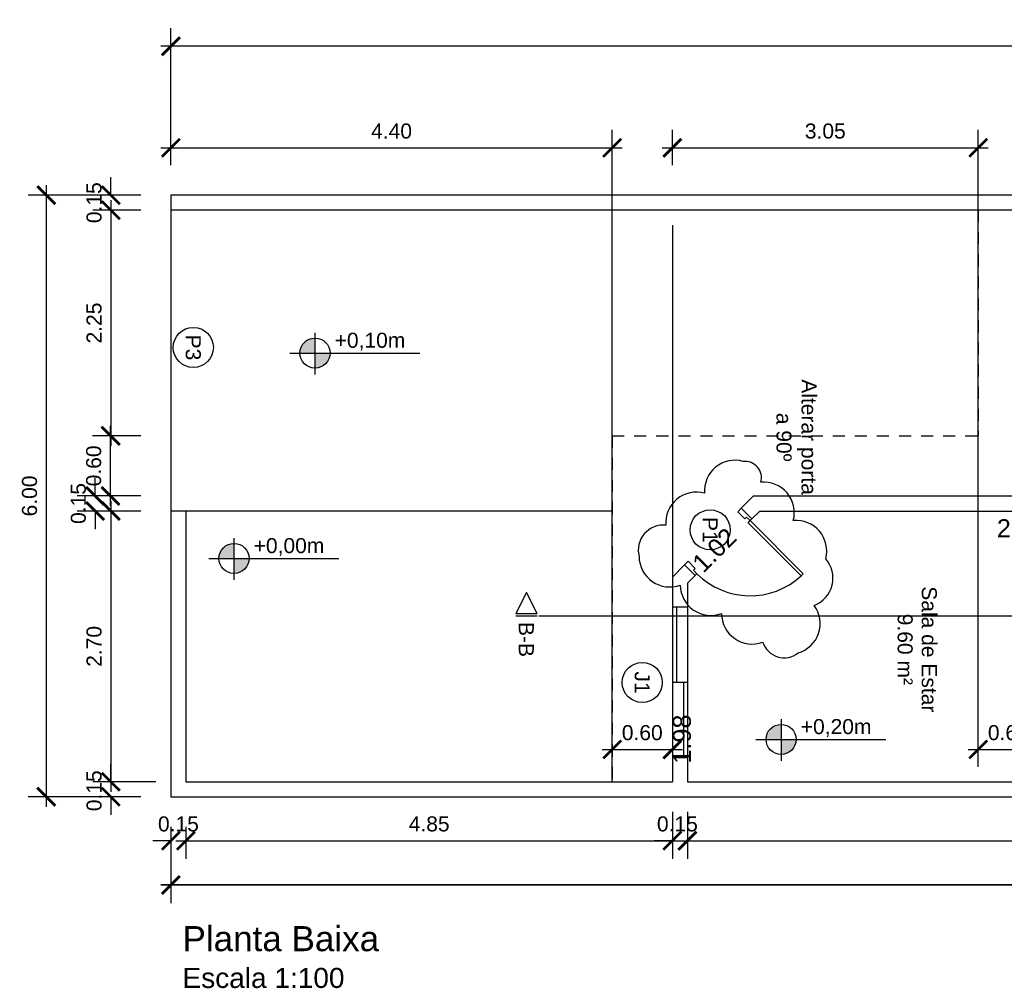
# Model space of a CAD drawing. Header units: metres. Extents: x 3.8 to 54.3, y 0.8 to 38.4.
# Tile 3 of 8: x 3.8 to 13.6, y 27.9 to 37.5. Entities that reach past the tile are written whole.
import ezdxf
from ezdxf.enums import TextEntityAlignment as Align

# ---------------------------------------------------------------- set-up
doc = ezdxf.new("R2010")
doc.units = ezdxf.units.M
doc.header["$LTSCALE"] = 0.01
doc.linetypes.add('ACAD_ISO02W100', pattern=[15, 12, -3])
for name, color, linetype in [('Calçada Externa', 253, 'Continuous'), ('Corte', 240, 'Continuous'), ('Cotas', 2, 'Continuous'), ('Janelas', 150, 'Continuous'), ('Nuvem de Revisão', 220, 'Continuous'), ('Paredes', 7, 'Continuous'), ('Porta', 170, 'Continuous'), ('Projeção da Cobertura', 42, 'ACAD_ISO02W100'), ('Textos', 1, 'Continuous'), ('Área à Construir', 1, 'Continuous')]:
    doc.layers.add(name, color=color, linetype=linetype)
doc.styles.get("Standard").update_dxf_attribs({"font": 'arial.ttf'})
doc.dimstyles.new('Cotas Externas', dxfattribs={"dimtxt": 0.15, "dimasz": 0.18, "dimexe": 0.18, "dimexo": 0.3, "dimgap": 0.09, "dimtad": 1, "dimzin": 0, "dimdsep": 46, "dimtxsty": 'Standard', "dimblk": 'ARCHTICK', "dimcen": 0.09, "dimdle": 0.1, "dimclrd": 256, "dimclre": 256, "dimclrt": 256, "dimadec": 0, "dimazin": 0, "dimtfac": 1, "dimtofl": 0, "dimtmove": 0, "dimatfit": 3, "dimfxl": 1, "dimtolj": 1, "dimtzin": 0, "dimlwd": -1, "dimlwe": -1, "dimarcsym": 0})
doc.dimstyles.new('Cotas Internas', dxfattribs={"dimtxt": 0.18, "dimasz": 0.18, "dimexe": 0.18, "dimexo": 0.3, "dimgap": 0.01, "dimtad": 1, "dimjust": 2, "dimtoh": 1, "dimzin": 0, "dimdsep": 46, "dimtxsty": 'Standard', "dimblk": 'ARCHTICK', "dimcen": 0.09, "dimdle": 0.1, "dimse1": 1, "dimse2": 1, "dimsd1": 1, "dimsd2": 1, "dimclrd": 256, "dimclre": 256, "dimclrt": 256, "dimadec": 0, "dimazin": 0, "dimtfac": 1, "dimtofl": 0, "dimtmove": 0, "dimatfit": 3, "dimfxl": 1, "dimtolj": 1, "dimtzin": 0, "dimlwd": -1, "dimlwe": -1, "dimarcsym": 0})

# ---------------------------------------------------------------- blocks, each defined once
blk = doc.blocks.new('Identificador Área e Ambiente')
for tag, p in [('ID_AMBIENTE', (-0.035, 0.0551)), ('ID_AREA', (-0.035, -0.1858))]:
    blk.add_attdef(tag, text='', height=0.15).set_placement(p, align=Align.CENTER)
blk = doc.blocks.new('Identificador de Portas')
at = {"layer": 'Área à Construir'}
blk.add_circle((0, 0), 0.2, dxfattribs=at)
blk.add_attdef('ID_PORTA', text='', height=0.15, dxfattribs=at).set_placement((0, 0), align=Align.MIDDLE_CENTER)
blk = doc.blocks.new('Identificador de Janelas')
at = {"layer": 'Área à Construir'}
blk.add_circle((0, 0), 0.2, dxfattribs=at)
blk.add_attdef('ID_JANELA', text='', height=0.15, dxfattribs=at).set_placement((0, 0), align=Align.MIDDLE_CENTER)
blk = doc.blocks.new('*D778')
at = {"layer": 'Defpoints', "color": 0, "transparency": 16777216}
for p in [(11.1616, 32.6337), (14.0909, 32.6337), (11.1616, 32.3587)]:
    blk.add_point(p, dxfattribs=at)
at = {"layer": 'Cotas', "transparency": 16777216, "insert": (13.7711, 32.4606), "char_height": 0.18, "attachment_point": 5}
blk.add_mtext('\\A1;2.93', dxfattribs=at)
blk = doc.blocks.new('_ArchTick')
at = {"color": 0, "linetype": 'ByBlock', "const_width": 0.15}
blk.add_lwpolyline([(-0.5, -0.5), (0.5, 0.5)], dxfattribs=at)
blk = doc.blocks.new('*D779')
at = {"layer": 'Defpoints', "color": 0, "transparency": 16777216}
for p in [(11.1616, 32.6337), (10.4409, 31.9129), (10.4824, 31.8714)]:
    blk.add_point(p, dxfattribs=at)
at = {"layer": 'Área à Construir', "transparency": 16777216, "insert": (10.7104, 32.2435), "char_height": 0.18, "attachment_point": 5, "rotation": 45}
blk.add_mtext('\\A1;1.02', dxfattribs=at)
blk = doc.blocks.new('*D780')
at = {"layer": 'Defpoints', "color": 0, "transparency": 16777216}
for p in [(10.4409, 31.9129), (10.4409, 29.9337), (10.4889, 29.9337)]:
    blk.add_point(p, dxfattribs=at)
at = {"layer": 'Cotas', "transparency": 16777216, "insert": (10.387, 30.3592), "char_height": 0.18, "attachment_point": 5, "rotation": 90}
blk.add_mtext('\\A1;1.98', dxfattribs=at)
blk = doc.blocks.new('*D781')
at = {"layer": 'Defpoints', "color": 0, "transparency": 16777216}
for p in [(21.7909, 29.9837), (10.4409, 29.9337), (21.7909, 29.9337)]:
    blk.add_point(p, dxfattribs=at)
at = {"layer": 'Cotas', "transparency": 16777216, "insert": (21.295, 30.0856), "char_height": 0.18, "attachment_point": 5}
blk.add_mtext('\\A1;11.35', dxfattribs=at)
blk = doc.blocks.new('*D787')
at = {"layer": 'Defpoints', "color": 0, "transparency": 16777216}
for p in [(5.2909, 29.7837), (5.4409, 29.7837), (5.4409, 29.3456)]:
    blk.add_point(p, dxfattribs=at)
at = {"layer": 'Área à Construir', "transparency": 16777216}
for p, q in [((5.2909, 29.4837), (5.2909, 29.1656)), ((5.4409, 29.4837), (5.4409, 29.1656)), ((5.2909, 29.3456), (5.1109, 29.3456)), ((5.4409, 29.3456), (5.6209, 29.3456))]:
    blk.add_line(p, q, dxfattribs=at)
at = {"layer": 'Área à Construir', "transparency": 16777216, "xscale": 0.18, "yscale": 0.18, "zscale": 0.18}
blk.add_blockref('_ArchTick', (5.2909, 29.3456), dxfattribs=at)
at = {"layer": 'Área à Construir', "transparency": 16777216, "xscale": 0.18, "yscale": 0.18, "zscale": 0.18, "rotation": 180}
blk.add_blockref('_ArchTick', (5.4409, 29.3456), dxfattribs=at)
at = {"layer": 'Área à Construir', "transparency": 16777216, "insert": (5.3659, 29.5122), "char_height": 0.15, "attachment_point": 5}
blk.add_mtext('\\A1;0.15', dxfattribs=at)
blk = doc.blocks.new('*D788')
at = {"layer": 'Cotas', "transparency": 16777216}
for p, q in [((10.2909, 29.6337), (10.2909, 29.1656)), ((5.4409, 29.4837), (5.4409, 29.1656)), ((5.3409, 29.3456), (10.3909, 29.3456))]:
    blk.add_line(p, q, dxfattribs=at)
at = {"layer": 'Defpoints', "color": 0, "transparency": 16777216}
for p in [(10.2909, 29.9337), (5.4409, 29.7837), (10.2909, 29.3456)]:
    blk.add_point(p, dxfattribs=at)
at = {"layer": 'Cotas', "transparency": 16777216, "xscale": 0.18, "yscale": 0.18, "zscale": 0.18}
for p, rotation in [((5.4409, 29.3456), 180.0000000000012), ((10.2909, 29.3456), 1.22133299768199e-12)]:
    blk.add_blockref('_ArchTick', p, dxfattribs=dict(at, rotation=rotation))
at = {"layer": 'Cotas', "transparency": 16777216, "insert": (7.8659, 29.5122), "char_height": 0.15, "attachment_point": 5}
blk.add_mtext('\\A1;4.85', dxfattribs=at)
blk = doc.blocks.new('*D789')
at = {"layer": 'Cotas', "transparency": 16777216}
for p, q in [((10.2909, 29.6337), (10.2909, 29.1656)), ((10.4409, 29.6337), (10.4409, 29.1656)), ((10.2909, 29.3456), (10.1109, 29.3456)), ((10.4409, 29.3456), (10.6209, 29.3456))]:
    blk.add_line(p, q, dxfattribs=at)
at = {"layer": 'Defpoints', "color": 0, "transparency": 16777216}
for p in [(10.2909, 29.9337), (10.4409, 29.9337), (10.4409, 29.3456)]:
    blk.add_point(p, dxfattribs=at)
at = {"layer": 'Cotas', "transparency": 16777216, "xscale": 0.18, "yscale": 0.18, "zscale": 0.18}
for p, rotation in [((10.2909, 29.3456), 1.199040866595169e-12), ((10.4409, 29.3456), 180.0000000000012)]:
    blk.add_blockref('_ArchTick', p, dxfattribs=dict(at, rotation=rotation))
at = {"layer": 'Cotas', "transparency": 16777216, "insert": (10.3409, 29.5122), "char_height": 0.15, "attachment_point": 5}
blk.add_mtext('\\A1;0.15', dxfattribs=at)
blk = doc.blocks.new('*D790')
at = {"layer": 'Cotas', "transparency": 16777216}
for p, q in [((10.4409, 29.6337), (10.4409, 29.1656)), ((21.7909, 29.6337), (21.7909, 29.1656)), ((10.3409, 29.3456), (21.8909, 29.3456))]:
    blk.add_line(p, q, dxfattribs=at)
at = {"layer": 'Defpoints', "color": 0, "transparency": 16777216}
for p in [(10.4409, 29.9337), (21.7909, 29.9337), (21.7909, 29.3456)]:
    blk.add_point(p, dxfattribs=at)
at = {"layer": 'Cotas', "transparency": 16777216, "xscale": 0.18, "yscale": 0.18, "zscale": 0.18}
for p, rotation in [((10.4409, 29.3456), 180.0000000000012), ((21.7909, 29.3456), 1.22133299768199e-12)]:
    blk.add_blockref('_ArchTick', p, dxfattribs=dict(at, rotation=rotation))
at = {"layer": 'Cotas', "transparency": 16777216, "insert": (16.1159, 29.5123), "char_height": 0.15, "attachment_point": 5}
blk.add_mtext('\\A1;11.35', dxfattribs=at)
blk = doc.blocks.new('*D801')
at = {"layer": 'Cotas', "transparency": 16777216}
for p, q in [((5.2909, 29.4837), (5.2909, 28.724)), ((35.2909, 29.4837), (35.2909, 28.724)), ((5.1909, 28.904), (35.3909, 28.904))]:
    blk.add_line(p, q, dxfattribs=at)
at = {"layer": 'Defpoints', "color": 0, "transparency": 16777216}
for p in [(5.2909, 29.7837), (35.2909, 29.7837), (35.2909, 28.904)]:
    blk.add_point(p, dxfattribs=at)
at = {"layer": 'Cotas', "transparency": 16777216, "xscale": 0.18, "yscale": 0.18, "zscale": 0.18, "rotation": 180}
blk.add_blockref('_ArchTick', (5.2909, 28.904), dxfattribs=at)
at = {"layer": 'Cotas', "transparency": 16777216, "xscale": 0.18, "yscale": 0.18, "zscale": 0.18}
blk.add_blockref('_ArchTick', (35.2909, 28.904), dxfattribs=at)
at = {"layer": 'Cotas', "transparency": 16777216, "insert": (20.2909, 29.0707), "char_height": 0.15, "attachment_point": 5}
blk.add_mtext('\\A1;30.00', dxfattribs=at)
blk = doc.blocks.new('*D802')
at = {"layer": 'Cotas', "transparency": 16777216}
for p, q in [((5.2909, 29.4837), (5.2909, 28.724)), ((35.2909, 29.4837), (35.2909, 28.724)), ((35.3909, 28.904), (5.1909, 28.904))]:
    blk.add_line(p, q, dxfattribs=at)
at = {"layer": 'Defpoints', "color": 0, "transparency": 16777216}
for p in [(5.2909, 29.7837), (35.2909, 29.7837), (5.2909, 28.904)]:
    blk.add_point(p, dxfattribs=at)
at = {"layer": 'Cotas', "transparency": 16777216, "xscale": 0.18, "yscale": 0.18, "zscale": 0.18, "rotation": 180}
blk.add_blockref('_ArchTick', (5.2909, 28.904), dxfattribs=at)
at = {"layer": 'Cotas', "transparency": 16777216, "xscale": 0.18, "yscale": 0.18, "zscale": 0.18}
blk.add_blockref('_ArchTick', (35.2909, 28.904), dxfattribs=at)
at = {"layer": 'Cotas', "transparency": 16777216, "insert": (20.2909, 29.0707), "char_height": 0.15, "attachment_point": 5}
blk.add_mtext('\\A1;30.00', dxfattribs=at)
blk = doc.blocks.new('*D803')
at = {"layer": 'Cotas', "transparency": 16777216}
for p, q in [((4.6918, 35.7837), (4.6918, 35.9637)), ((4.9909, 35.7837), (4.5118, 35.7837)), ((4.9909, 35.6337), (4.5118, 35.6337)), ((4.6918, 35.6337), (4.6918, 35.4537))]:
    blk.add_line(p, q, dxfattribs=at)
at = {"layer": 'Defpoints', "color": 0, "transparency": 16777216}
for p in [(5.2909, 35.7837), (4.6918, 35.6337), (5.2909, 35.6337)]:
    blk.add_point(p, dxfattribs=at)
at = {"layer": 'Cotas', "transparency": 16777216, "xscale": 0.18, "yscale": 0.18, "zscale": 0.18}
for p, rotation in [((4.6918, 35.7837), 270), ((4.6918, 35.6337), 90)]:
    blk.add_blockref('_ArchTick', p, dxfattribs=dict(at, rotation=rotation))
at = {"layer": 'Cotas', "transparency": 16777216, "insert": (4.5252, 35.7087), "char_height": 0.15, "attachment_point": 5, "rotation": 90}
blk.add_mtext('\\A1;0.15', dxfattribs=at)
blk = doc.blocks.new('*D804')
at = {"layer": 'Cotas', "transparency": 16777216}
for p, q in [((4.6918, 35.7337), (4.6918, 33.2837)), ((4.9909, 35.6337), (4.5118, 35.6337)), ((4.9909, 33.3837), (4.5118, 33.3837))]:
    blk.add_line(p, q, dxfattribs=at)
at = {"layer": 'Defpoints', "color": 0, "transparency": 16777216}
for p in [(5.2909, 35.6337), (4.6918, 33.3837), (5.2909, 33.3837)]:
    blk.add_point(p, dxfattribs=at)
at = {"layer": 'Cotas', "transparency": 16777216, "xscale": 0.18, "yscale": 0.18, "zscale": 0.18}
for p, rotation in [((4.6918, 35.6337), 90), ((4.6918, 33.3837), 270)]:
    blk.add_blockref('_ArchTick', p, dxfattribs=dict(at, rotation=rotation))
at = {"layer": 'Cotas', "transparency": 16777216, "insert": (4.5252, 34.5087), "char_height": 0.15, "attachment_point": 5, "rotation": 90}
blk.add_mtext('\\A1;2.25', dxfattribs=at)
blk = doc.blocks.new('*D805')
at = {"layer": 'Cotas', "transparency": 16777216}
for p, q in [((4.6918, 32.7337), (4.6918, 29.8337)), ((4.9909, 32.6337), (4.5118, 32.6337)), ((5.1409, 29.9337), (4.5118, 29.9337))]:
    blk.add_line(p, q, dxfattribs=at)
at = {"layer": 'Defpoints', "color": 0, "transparency": 16777216}
for p in [(5.2909, 32.6337), (4.6918, 29.9337), (5.4409, 29.9337)]:
    blk.add_point(p, dxfattribs=at)
at = {"layer": 'Cotas', "transparency": 16777216, "xscale": 0.18, "yscale": 0.18, "zscale": 0.18}
for p, rotation in [((4.6918, 32.6337), 90), ((4.6918, 29.9337), 270)]:
    blk.add_blockref('_ArchTick', p, dxfattribs=dict(at, rotation=rotation))
at = {"layer": 'Cotas', "transparency": 16777216, "insert": (4.5252, 31.2837), "char_height": 0.15, "attachment_point": 5, "rotation": 90}
blk.add_mtext('\\A1;2.70', dxfattribs=at)
blk = doc.blocks.new('*D806')
at = {"layer": 'Cotas', "transparency": 16777216}
for p, q in [((4.6918, 29.9337), (4.6918, 30.1137)), ((5.1409, 29.9337), (4.5118, 29.9337)), ((4.9909, 29.7837), (4.5118, 29.7837)), ((4.6918, 29.7837), (4.6918, 29.6037))]:
    blk.add_line(p, q, dxfattribs=at)
at = {"layer": 'Defpoints', "color": 0, "transparency": 16777216}
for p in [(5.4409, 29.9337), (4.6918, 29.7837), (5.2909, 29.7837)]:
    blk.add_point(p, dxfattribs=at)
at = {"layer": 'Cotas', "transparency": 16777216, "xscale": 0.18, "yscale": 0.18, "zscale": 0.18}
for p, rotation in [((4.6918, 29.9337), 270), ((4.6918, 29.7837), 90)]:
    blk.add_blockref('_ArchTick', p, dxfattribs=dict(at, rotation=rotation))
at = {"layer": 'Cotas', "transparency": 16777216, "insert": (4.5252, 29.8437), "char_height": 0.15, "attachment_point": 5, "rotation": 90}
blk.add_mtext('\\A1;0.15', dxfattribs=at)
blk = doc.blocks.new('*D807')
at = {"layer": 'Cotas', "transparency": 16777216}
for p, q in [((4.0481, 35.8837), (4.0481, 29.6837)), ((4.9909, 35.7837), (3.8681, 35.7837)), ((4.9909, 29.7837), (3.8681, 29.7837))]:
    blk.add_line(p, q, dxfattribs=at)
at = {"layer": 'Defpoints', "color": 0, "transparency": 16777216}
for p in [(5.2909, 35.7837), (4.0481, 29.7837), (5.2909, 29.7837)]:
    blk.add_point(p, dxfattribs=at)
at = {"layer": 'Cotas', "transparency": 16777216, "xscale": 0.18, "yscale": 0.18, "zscale": 0.18}
for p, rotation in [((4.0481, 35.7837), 90), ((4.0481, 29.7837), 270)]:
    blk.add_blockref('_ArchTick', p, dxfattribs=dict(at, rotation=rotation))
at = {"layer": 'Cotas', "transparency": 16777216, "insert": (3.8816, 32.7837), "char_height": 0.15, "attachment_point": 5, "rotation": 90}
blk.add_mtext('\\A1;6.00', dxfattribs=at)
blk = doc.blocks.new('*D808')
at = {"layer": 'Cotas', "transparency": 16777216}
for p, q in [((5.2909, 36.0837), (5.2909, 36.4359)), ((9.6909, 30.0837), (9.6909, 36.4359)), ((5.1909, 36.2559), (9.7909, 36.2559))]:
    blk.add_line(p, q, dxfattribs=at)
at = {"layer": 'Defpoints', "color": 0, "transparency": 16777216}
for p in [(9.6909, 36.2559), (5.2909, 35.7837), (9.6909, 29.7837)]:
    blk.add_point(p, dxfattribs=at)
at = {"layer": 'Cotas', "transparency": 16777216, "xscale": 0.18, "yscale": 0.18, "zscale": 0.18, "rotation": 180}
blk.add_blockref('_ArchTick', (5.2909, 36.2559), dxfattribs=at)
at = {"layer": 'Cotas', "transparency": 16777216, "xscale": 0.18, "yscale": 0.18, "zscale": 0.18}
blk.add_blockref('_ArchTick', (9.6909, 36.2559), dxfattribs=at)
at = {"layer": 'Cotas', "transparency": 16777216, "insert": (7.4909, 36.4224), "char_height": 0.15, "attachment_point": 5}
blk.add_mtext('\\A1;4.40', dxfattribs=at)
blk = doc.blocks.new('*D809')
at = {"layer": 'Cotas', "transparency": 16777216}
for p, q in [((10.2909, 35.4837), (10.2909, 30.0759)), ((9.6909, 30.0837), (9.6909, 30.4359)), ((9.5909, 30.2559), (10.3909, 30.2559))]:
    blk.add_line(p, q, dxfattribs=at)
at = {"layer": 'Defpoints', "color": 0, "transparency": 16777216}
for p in [(10.2909, 35.7837), (10.2909, 30.2559), (9.6909, 29.7837)]:
    blk.add_point(p, dxfattribs=at)
at = {"layer": 'Cotas', "transparency": 16777216, "xscale": 0.18, "yscale": 0.18, "zscale": 0.18, "rotation": 180}
blk.add_blockref('_ArchTick', (9.6909, 30.2559), dxfattribs=at)
at = {"layer": 'Cotas', "transparency": 16777216, "xscale": 0.18, "yscale": 0.18, "zscale": 0.18}
blk.add_blockref('_ArchTick', (10.2909, 30.2559), dxfattribs=at)
at = {"layer": 'Cotas', "transparency": 16777216, "insert": (9.9909, 30.4224), "char_height": 0.15, "attachment_point": 5}
blk.add_mtext('\\A1;0.60', dxfattribs=at)
blk = doc.blocks.new('*D810')
at = {"layer": 'Cotas', "transparency": 16777216}
for p, q in [((10.2909, 36.0837), (10.2909, 36.4359)), ((13.3409, 30.0837), (13.3409, 36.4359)), ((10.1909, 36.2559), (13.4409, 36.2559))]:
    blk.add_line(p, q, dxfattribs=at)
at = {"layer": 'Defpoints', "color": 0, "transparency": 16777216}
for p in [(13.3409, 36.2559), (10.2909, 35.7837), (13.3409, 29.7837)]:
    blk.add_point(p, dxfattribs=at)
at = {"layer": 'Cotas', "transparency": 16777216, "xscale": 0.18, "yscale": 0.18, "zscale": 0.18, "rotation": 180}
blk.add_blockref('_ArchTick', (10.2909, 36.2559), dxfattribs=at)
at = {"layer": 'Cotas', "transparency": 16777216, "xscale": 0.18, "yscale": 0.18, "zscale": 0.18}
blk.add_blockref('_ArchTick', (13.3409, 36.2559), dxfattribs=at)
at = {"layer": 'Cotas', "transparency": 16777216, "insert": (11.8159, 36.4225), "char_height": 0.15, "attachment_point": 5}
blk.add_mtext('\\A1;3.05', dxfattribs=at)
blk = doc.blocks.new('*D811')
at = {"layer": 'Cotas', "transparency": 16777216}
for p, q in [((13.9409, 35.4837), (13.9409, 30.0759)), ((13.3409, 30.0837), (13.3409, 30.4359)), ((13.2409, 30.2559), (14.0409, 30.2559))]:
    blk.add_line(p, q, dxfattribs=at)
at = {"layer": 'Defpoints', "color": 0, "transparency": 16777216}
for p in [(13.9409, 35.7837), (13.9409, 30.2559), (13.3409, 29.7837)]:
    blk.add_point(p, dxfattribs=at)
at = {"layer": 'Cotas', "transparency": 16777216, "xscale": 0.18, "yscale": 0.18, "zscale": 0.18, "rotation": 180}
blk.add_blockref('_ArchTick', (13.3409, 30.2559), dxfattribs=at)
at = {"layer": 'Cotas', "transparency": 16777216, "xscale": 0.18, "yscale": 0.18, "zscale": 0.18}
blk.add_blockref('_ArchTick', (13.9409, 30.2559), dxfattribs=at)
at = {"layer": 'Cotas', "transparency": 16777216, "insert": (13.6409, 30.4224), "char_height": 0.15, "attachment_point": 5}
blk.add_mtext('\\A1;0.60', dxfattribs=at)
blk = doc.blocks.new('*D817')
at = {"layer": 'Cotas', "transparency": 16777216}
for p, q in [((5.2909, 36.0837), (5.2909, 37.4487)), ((35.2909, 36.0837), (35.2909, 37.4487)), ((35.3909, 37.2687), (5.1909, 37.2687))]:
    blk.add_line(p, q, dxfattribs=at)
at = {"layer": 'Defpoints', "color": 0, "transparency": 16777216}
for p in [(5.2909, 37.2687), (5.2909, 35.7837), (35.2909, 35.7837)]:
    blk.add_point(p, dxfattribs=at)
at = {"layer": 'Cotas', "transparency": 16777216, "xscale": 0.18, "yscale": 0.18, "zscale": 0.18, "rotation": 180}
blk.add_blockref('_ArchTick', (5.2909, 37.2687), dxfattribs=at)
at = {"layer": 'Cotas', "transparency": 16777216, "xscale": 0.18, "yscale": 0.18, "zscale": 0.18}
blk.add_blockref('_ArchTick', (35.2909, 37.2687), dxfattribs=at)
at = {"layer": 'Cotas', "transparency": 16777216, "insert": (20.2909, 37.4353), "char_height": 0.15, "attachment_point": 5}
blk.add_mtext('\\A1;30.00', dxfattribs=at)
blk = doc.blocks.new('*D762')
at = {"layer": 'Cotas', "transparency": 16777216}
for p, q in [((4.6879, 32.6837), (4.6879, 33.4837)), ((4.9909, 33.3837), (4.5079, 33.3837)), ((4.9909, 32.7837), (4.5079, 32.7837))]:
    blk.add_line(p, q, dxfattribs=at)
at = {"layer": 'Defpoints', "color": 0, "transparency": 16777216}
for p in [(4.6879, 33.3837), (5.2909, 33.3837), (5.2909, 32.7837)]:
    blk.add_point(p, dxfattribs=at)
at = {"layer": 'Cotas', "transparency": 16777216, "xscale": 0.18, "yscale": 0.18, "zscale": 0.18}
for p, rotation in [((4.6879, 33.3837), 90), ((4.6879, 32.7837), 270)]:
    blk.add_blockref('_ArchTick', p, dxfattribs=dict(at, rotation=rotation))
at = {"layer": 'Cotas', "transparency": 16777216, "insert": (4.5213, 33.0837), "char_height": 0.15, "attachment_point": 5, "rotation": 90}
blk.add_mtext('\\A1;0.60', dxfattribs=at)
blk = doc.blocks.new('*D763')
at = {"layer": 'Cotas', "transparency": 16777216}
for p, q in [((4.5351, 32.7837), (4.5351, 32.9637)), ((4.9909, 32.7837), (4.3551, 32.7837)), ((4.9909, 32.6337), (4.3551, 32.6337)), ((4.5351, 32.6337), (4.5351, 32.4537))]:
    blk.add_line(p, q, dxfattribs=at)
at = {"layer": 'Defpoints', "color": 0, "transparency": 16777216}
for p in [(4.5351, 32.7837), (5.2909, 32.7837), (5.2909, 32.6337)]:
    blk.add_point(p, dxfattribs=at)
at = {"layer": 'Cotas', "transparency": 16777216, "xscale": 0.18, "yscale": 0.18, "zscale": 0.18}
for p, rotation in [((4.5351, 32.7837), 270), ((4.5351, 32.6337), 90)]:
    blk.add_blockref('_ArchTick', p, dxfattribs=dict(at, rotation=rotation))
at = {"layer": 'Cotas', "transparency": 16777216, "insert": (4.3685, 32.7087), "char_height": 0.15, "attachment_point": 5, "rotation": 90}
blk.add_mtext('\\A1;0.15', dxfattribs=at)
blk = doc.blocks.new('Indicação de Corte')
at = {"layer": 'Corte'}
for p, q in [((0, 0.2336), (-0.1061, 0.0215)), ((0.1061, 0.0215), (0, 0.2336)), ((-0.1061, 0.0215), (0.1061, 0.0215)), ((-0.1061, 0), (0.1061, 0))]:
    blk.add_line(p, q, dxfattribs=at)

msp = doc.modelspace()

# ---------------------------------------------------------------- hatches: boundary and pattern name
at = {"layer": 'Cotas'}
h = msp.add_hatch(color=256, dxfattribs=at)
h.dxf.hatch_style = 1
h.paths.add_polyline_path([(6.7276, 34.2089), (6.7276, 34.3589, 0.414214), (6.5776, 34.2089)])
h.paths.add_polyline_path([(6.8776, 34.2089), (6.7276, 34.2089), (6.7276, 34.0589, 0.414214)])
h = msp.add_hatch(color=256, dxfattribs=at)
h.dxf.hatch_style = 1
h.paths.add_polyline_path([(5.92, 32.1608), (5.92, 32.3108, 0.414214), (5.77, 32.1608)])
h.paths.add_polyline_path([(6.07, 32.1608), (5.92, 32.1608), (5.92, 32.0108, 0.414214)])
h = msp.add_hatch(color=256, dxfattribs=at)
h.dxf.hatch_style = 1
h.paths.add_polyline_path([(11.3753, 30.3559), (11.3753, 30.5059, 0.414214), (11.2253, 30.3559)])
h.paths.add_polyline_path([(11.5253, 30.3559), (11.3753, 30.3559), (11.3753, 30.2059, 0.414214)])

# ---------------------------------------------------------------- linework, layer by layer
at = {"layer": 'Calçada Externa'}
for p, q in [((9.6909, 32.6337), (5.2909, 32.6337)), ((9.6909, 29.9337), (9.6909, 32.6337))]:
    msp.add_line(p, q, dxfattribs=at)
at = {"layer": 'Corte'}
msp.add_line((8.9607, 31.5887), (26.3147, 31.5887), dxfattribs=at)
at = {"layer": 'Cotas'}
for p, q in [((6.7276, 34.41), (6.7276, 33.9946)), ((6.477, 34.2089), (7.7732, 34.2089)), ((5.92, 32.3619), (5.92, 31.9465)), ((5.6695, 32.1608), (6.9657, 32.1608)), ((11.3753, 30.557), (11.3753, 30.1416)), ((11.1248, 30.3559), (12.421, 30.3559))]:
    msp.add_line(p, q, dxfattribs=at)
for centre in [(6.7276, 34.2089), (5.92, 32.1608), (11.3753, 30.3559)]:
    msp.add_circle(centre, 0.15, dxfattribs=at)
at = {"layer": 'Janelas'}
for p, q in [((10.2909, 31.6733), (10.2909, 30.1733)), ((10.3309, 31.6733), (10.3309, 30.9233)), ((10.4409, 31.6733), (10.4409, 30.1733)), ((10.4409, 30.9233), (10.2909, 30.9233)), ((10.4009, 30.9233), (10.4009, 30.1733))]:
    msp.add_line(p, q, dxfattribs=at)
at = {"layer": 'Nuvem de Revisão'}
msp.add_lwpolyline([(10.998, 33.1285, 0.520567), (10.6121, 32.8106, 0.520567), (10.2261, 32.4927, 0.520567), (9.9591, 32.1798, 0.520567), (10.3703, 31.8952, 0.520567), (10.7814, 31.6107, 0.520567), (11.1925, 31.3261, 0.520567), (11.5451, 31.2183, 0.520567), (11.705, 31.6921, 0.520567), (11.8198, 32.1572, 0.520567), (11.4968, 32.5389, 0.520567), (11.1739, 32.9206, 0.520567)], format="xyb", close=True, dxfattribs=at)
at = {"layer": 'Paredes'}
for p, q in [((13.9409, 35.6337), (5.2909, 35.6337)), ((11.0995, 32.7837), (10.978, 32.6622)), ((11.0995, 32.7837), (13.9409, 32.7837)), ((5.4409, 32.6337), (5.4409, 29.9337)), ((11.0841, 32.5562), (10.978, 32.6622)), ((11.1616, 32.6337), (11.0841, 32.5562)), ((11.1616, 32.6337), (14.0909, 32.6337)), ((10.4123, 32.0965), (10.2909, 31.9751)), ((10.5184, 31.9905), (10.4123, 32.0965)), ((10.2909, 31.9751), (10.2909, 31.6733)), ((10.5184, 31.9905), (10.4409, 31.9129)), ((10.4409, 31.9129), (10.4409, 31.6733)), ((10.4409, 31.6733), (10.2909, 31.6733)), ((10.2909, 30.1733), (10.2909, 29.9337)), ((10.4409, 30.1733), (10.2909, 30.1733)), ((10.4409, 30.1733), (10.4409, 29.9337)), ((5.4409, 29.9337), (10.2909, 29.9337)), ((10.4409, 29.9337), (21.7909, 29.9337))]:
    msp.add_line(p, q, dxfattribs=at)
msp.add_lwpolyline([(5.2909, 35.6337), (5.2909, 29.7837), (35.2909, 29.7837), (35.2909, 35.7837), (5.2909, 35.7837), (5.2909, 35.6337)], dxfattribs=at)
at = {"layer": 'Porta'}
for points in [[(11.0841, 32.5562), (11.0664, 32.5385), (11.031, 32.5738), (11.0134, 32.5562), (10.9427, 32.6269), (10.978, 32.6622)], [(11.0664, 32.5385), (11.5967, 32.0081), (11.5755, 31.9869), (11.0452, 32.5173)], [(10.5184, 31.9905), (10.5361, 32.0081), (10.5007, 32.0435), (10.5184, 32.0612), (10.4477, 32.1319), (10.4123, 32.0965)]]:
    msp.add_lwpolyline(points, close=True, dxfattribs=at)
msp.add_arc((11.0668, 32.5389), 0.7506, 225, 312.66172, dxfattribs=at)
at = {"layer": 'Projeção da Cobertura'}
for p, q in [((13.3409, 35.6337), (13.3409, 33.3837)), ((9.6909, 33.3837), (9.6909, 29.9337)), ((9.6909, 33.3837), (13.3409, 33.3837))]:
    msp.add_line(p, q, dxfattribs=at)

# ---------------------------------------------------------------- block references
at = {"layer": 'Corte'}
msp.add_blockref('Indicação de Corte', (8.8368, 31.5887), dxfattribs=at)
at = {"layer": 'Textos', "rotation": 270}
for name, p, values in [('Identificador de Portas', (10.6679, 32.4459), {'ID_PORTA': 'P1'}), ('Identificador de Janelas', (9.9906, 30.9233), {'ID_JANELA': 'J1'})]:
    msp.add_blockref(name, p, dxfattribs=at).add_auto_attribs(values)
at = {"layer": 'Área à Construir', "rotation": 270}
for name, p, values in [('Identificador de Portas', (5.5142, 34.2647), {'ID_PORTA': 'P3'}), ('Identificador Área e Ambiente', (12.723, 31.2191), {'ID_AREA': '9.60 m²', 'ID_AMBIENTE': 'Sala de Estar'})]:
    msp.add_blockref(name, p, dxfattribs=at).add_auto_attribs(values)

# ---------------------------------------------------------------- texts
at = {"layer": 'Corte', "insert": (8.9097, 31.5693), "char_height": 0.15, "attachment_point": 1, "rotation": 270}
msp.add_mtext_dynamic_manual_height_columns('\\pxqc;B-B', width=0.433734, gutter_width=0.75, heights=[0.1459], dxfattribs=at)
at = {"layer": 'Cotas', "char_height": 0.15, "attachment_point": 1}
for s, insert in [('\\pxql;+0,10m', (6.9235, 34.4118)), ('\\pxql;+0,00m', (6.116, 32.3637)), ('\\pxql;+0,20m', (11.5713, 30.5588))]:
    msp.add_mtext_dynamic_manual_height_columns(s, width=1.490015, gutter_width=0.75, heights=[0], dxfattribs=dict(at, insert=insert))
at = {"layer": 'Nuvem de Revisão', "insert": (11.729, 33.9781), "char_height": 0.15, "attachment_point": 1, "rotation": 270}
msp.add_mtext_dynamic_manual_height_columns('\\pxqc;Alterar porta a 90º', width=1.213957, gutter_width=0.75, heights=[0.605], dxfattribs=at)
at = {"layer": 'Textos', "insert": (5.4066, 28.4938), "char_height": 0.25, "attachment_point": 1}
msp.add_mtext_dynamic_manual_height_columns('\\pxql;Planta Baixa\\P{\\H0.8x;Escala 1:100}', width=6.040295, gutter_width=0.75, heights=[1.5893], dxfattribs=at)

# ---------------------------------------------------------------- dimensions: what is measured, and where the dimension line sits
at = {"layer": 'Cotas'}
for base, p1, p2, dimstyle, picture, middle in [((5.2909, 37.2687), (35.2909, 35.7837), (5.2909, 35.7837), 'Cotas Externas', '*D817', (20.2909, 37.4353)), ((9.6909, 36.2559), (5.2909, 35.7837), (9.6909, 29.7837), 'Cotas Externas', '*D808', (7.4909, 36.4224)), ((21.7909, 29.9837), (10.4409, 29.9337), (21.7909, 29.9337), 'Cotas Internas', '*D781', (21.295, 30.0856)), ((35.2909, 28.904), (5.2909, 29.7837), (35.2909, 29.7837), 'Cotas Externas', '*D801', (20.2909, 29.0707))]:
    dim = msp.add_linear_dim(base=base, p1=p1, p2=p2, dimstyle=dimstyle, dxfattribs=at)
    dim.commit()
    dim.dimension.update_dxf_attribs({"geometry": picture, "text_midpoint": middle})
for base, p1, p2, picture, middle in [((13.3409, 36.2559), (10.2909, 35.7837), (13.3409, 29.7837), '*D810', (11.8159, 36.4225)), ((5.2909, 28.904), (35.2909, 29.7837), (5.2909, 29.7837), '*D802', (20.2909, 29.0707))]:
    dim = msp.add_linear_dim(base=base, p1=p1, p2=p2, dimstyle='Cotas Externas', override={"dimtmove": 1}, dxfattribs=at)
    dim.commit()
    dim.dimension.update_dxf_attribs({"geometry": picture, "text_midpoint": middle})
for base, p1, p2, picture, middle in [((4.6918, 35.6337), (5.2909, 35.7837), (5.2909, 35.6337), '*D803', (4.6918, 35.7087)), ((4.6879, 33.3837), (5.2909, 32.7837), (5.2909, 33.3837), '*D762', (4.6879, 33.0837)), ((4.5351, 32.7837), (5.2909, 32.6337), (5.2909, 32.7837), '*D763', (4.5351, 32.7087))]:
    dim = msp.add_linear_dim(base=base, p1=p1, p2=p2, angle=270, dimstyle='Cotas Externas', dxfattribs=at)
    dim.commit()
    dim.dimension.update_dxf_attribs({"geometry": picture, "text_midpoint": middle, "dimtype": 160})
for base, p1, p2, dimstyle, picture, middle in [((4.0481, 29.7837), (5.2909, 35.7837), (5.2909, 29.7837), 'Cotas Externas', '*D807', (3.8816, 32.7837)), ((10.4889, 29.9337), (10.4409, 31.9129), (10.4409, 29.9337), 'Cotas Internas', '*D780', (10.387, 30.3592))]:
    dim = msp.add_linear_dim(base=base, p1=p1, p2=p2, angle=270, dimstyle=dimstyle, dxfattribs=at)
    dim.commit()
    dim.dimension.update_dxf_attribs({"geometry": picture, "text_midpoint": middle})
for base, p1, p2, picture, middle in [((10.2909, 30.2559), (9.6909, 29.7837), (10.2909, 35.7837), '*D809', (9.9909, 30.2559)), ((13.9409, 30.2559), (13.3409, 29.7837), (13.9409, 35.7837), '*D811', (13.6409, 30.2559))]:
    dim = msp.add_linear_dim(base=base, p1=p1, p2=p2, dimstyle='Cotas Externas', override={"dimtmove": 1}, dxfattribs=at)
    dim.commit()
    dim.dimension.update_dxf_attribs({"geometry": picture, "text_midpoint": middle, "dimtype": 160})
for base, p1, p2, angle, picture, middle in [((4.6918, 33.3837), (5.2909, 35.6337), (5.2909, 33.3837), 270, '*D804', (4.5252, 34.5087)), ((4.6918, 29.9337), (5.2909, 32.6337), (5.4409, 29.9337), 270, '*D805', (4.5252, 31.2837)), ((10.2909, 29.3456), (5.4409, 29.7837), (10.2909, 29.9337), 180, '*D788', (7.8659, 29.5122)), ((21.7909, 29.3456), (10.4409, 29.9337), (21.7909, 29.9337), 180, '*D790', (16.1159, 29.5123))]:
    dim = msp.add_linear_dim(base=base, p1=p1, p2=p2, angle=angle, dimstyle='Cotas Externas', override={"dimtmove": 1}, dxfattribs=at)
    dim.commit()
    dim.dimension.update_dxf_attribs({"geometry": picture, "text_midpoint": middle})
dim = msp.add_linear_dim(base=(11.1616, 32.3587), p1=(14.0909, 32.6337), p2=(11.1616, 32.6337), dimstyle='Cotas Internas', dxfattribs=at)
dim.commit()
dim.dimension.update_dxf_attribs({"geometry": '*D778', "text_midpoint": (13.7711, 32.3587), "dimtype": 160})
for base, p1, p2, angle, picture, middle in [((4.6918, 29.7837), (5.4409, 29.9337), (5.2909, 29.7837), 270, '*D806', (4.6918, 29.8437)), ((10.4409, 29.3456), (10.2909, 29.9337), (10.4409, 29.9337), 180, '*D789', (10.3409, 29.3456))]:
    dim = msp.add_linear_dim(base=base, p1=p1, p2=p2, angle=angle, dimstyle='Cotas Externas', override={"dimtmove": 1}, dxfattribs=at)
    dim.commit()
    dim.dimension.update_dxf_attribs({"geometry": picture, "text_midpoint": middle, "dimtype": 160})
at = {"layer": 'Área à Construir'}
dim = msp.add_aligned_dim(p1=(11.1616, 32.6337), p2=(10.4409, 31.9129), distance=0.0587, dimstyle='Cotas Internas', dxfattribs=at)
dim.commit()
dim.dimension.update_dxf_attribs({"geometry": '*D779', "text_midpoint": (10.7104, 32.2435)})
dim = msp.add_linear_dim(base=(5.4409, 29.3456), p1=(5.2909, 29.7837), p2=(5.4409, 29.7837), angle=0, dimstyle='Cotas Externas', dxfattribs=at)
dim.commit()
dim.dimension.update_dxf_attribs({"geometry": '*D787', "text_midpoint": (5.3659, 29.3456), "dimtype": 161})

doc.saveas('drawing.dxf')
